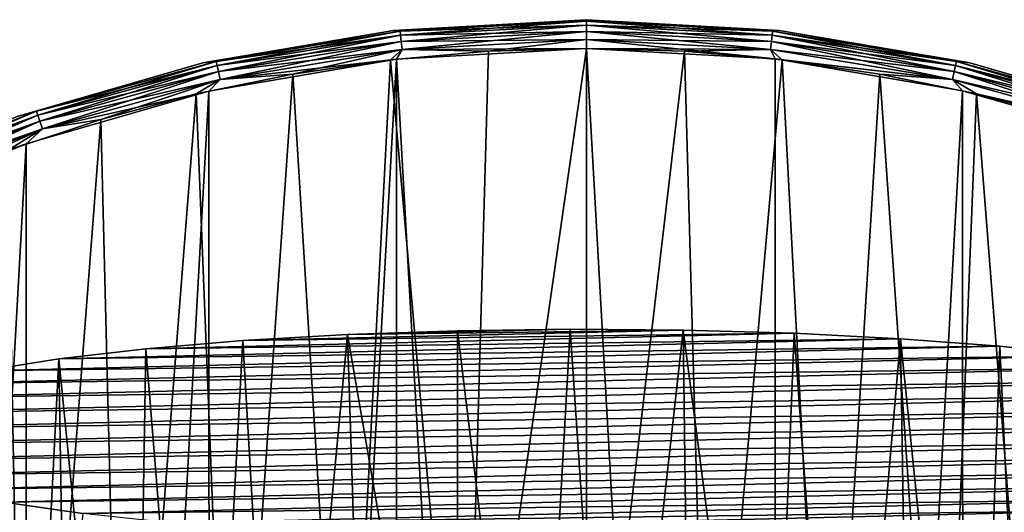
# Model space of a CAD drawing. Header units: metres. Extents: x -30 to 30, y -30 to 30.
# Tile 11 of 13: x -9.9 to 7.3, y 21.4 to 30. Entities that reach past the tile are written whole.
import ezdxf

# ---------------------------------------------------------------- set-up
doc = ezdxf.new("R2010")
doc.units = ezdxf.units.M
doc.layers.add('solid_BATH_SPOUT-ROUND_ASM_SW0001', color=7, linetype='CONTINUOUS')

msp = doc.modelspace()

# ---------------------------------------------------------------- linework, layer by layer
at = {"layer": 'solid_BATH_SPOUT-ROUND_ASM_SW0001'}
for points in [[(-3.358934, 29.811367, 37.799999), (0, 29.975674, 37.95406), (0, 30, 37.799999)], [(-3.358934, 29.811367, 32), (0, 30, 37.799999), (0, 30, 32)], [(-3.358934, 29.811367, 37.799999), (0, 30, 37.799999), (-3.358934, 29.811367, 32)], [(-3.240925, 29.79981, 31.845491), (-3.358934, 29.811367, 32), (0, 30, 32)], [(0, 29.975529, 31.845491), (-3.240925, 29.79981, 31.845491), (0, 30, 32)], [(3.24094, 29.799955, 37.95406), (3.358934, 29.811367, 37.799999), (0, 30, 37.799999)], [(0, 30, 32), (0, 30, 37.799999), (3.358934, 29.811367, 37.799999)], [(0, 29.975674, 37.95406), (3.24094, 29.799955, 37.95406), (0, 30, 37.799999)], [(3.358934, 29.811367, 32), (0, 30, 32), (3.358934, 29.811367, 37.799999)], [(0, 29.975529, 31.845491), (0, 30, 32), (3.358934, 29.811367, 32)], [(-3.24094, 29.799955, 37.95406), (0, 29.975674, 37.95406), (-3.358934, 29.811367, 37.799999)], [(-3.24094, 29.799955, 37.95406), (0, 29.904694, 38.093639), (0, 29.975674, 37.95406)], [(-3.233266, 29.729391, 38.093639), (0, 29.904694, 38.093639), (-3.24094, 29.799955, 37.95406)], [(-3.233236, 29.729115, 31.70598), (-3.240925, 29.79981, 31.845491), (0, 29.975529, 31.845491)], [(-3.233266, 29.729391, 38.093639), (0, 29.79402, 38.204414), (0, 29.904694, 38.093639)], [(-3.233236, 29.729115, 31.70598), (0, 29.975529, 31.845491), (0, 29.904417, 31.70598)], [(-3.221259, 29.618986, 31.595306), (-3.233236, 29.729115, 31.70598), (0, 29.904417, 31.70598)], [(-3.221259, 29.618986, 31.595306), (0, 29.904417, 31.70598), (0, 29.793638, 31.595306)], [(3.233266, 29.729391, 38.093639), (3.24094, 29.799955, 37.95406), (0, 29.975674, 37.95406)], [(3.233266, 29.729391, 38.093639), (0, 29.975674, 37.95406), (0, 29.904694, 38.093639)], [(3.240925, 29.79981, 31.845491), (0, 29.975529, 31.845491), (3.358934, 29.811367, 32)], [(3.240925, 29.79981, 31.845491), (0, 29.904417, 31.70598), (0, 29.975529, 31.845491)], [(0, 29.904694, 38.093639), (0, 29.79402, 38.204414), (3.2213, 29.619366, 38.204414)], [(3.233266, 29.729391, 38.093639), (0, 29.904694, 38.093639), (3.2213, 29.619366, 38.204414)], [(3.233236, 29.729115, 31.70598), (0, 29.793638, 31.595306), (0, 29.904417, 31.70598)], [(3.233236, 29.729115, 31.70598), (0, 29.904417, 31.70598), (3.240925, 29.79981, 31.845491)], [(-3.358934, 29.811367, 37.799999), (-3.358934, 29.811367, 32), (-6.675628, 29.247837, 32)], [(-6.443852, 29.274717, 31.845491), (-6.675628, 29.247837, 32), (-3.358934, 29.811367, 32)], [(-6.675628, 29.247837, 37.799999), (-3.358934, 29.811367, 37.799999), (-6.675628, 29.247837, 32)], [(-6.443884, 29.274858, 37.95406), (-3.358934, 29.811367, 37.799999), (-6.675628, 29.247837, 37.799999)], [(-6.443884, 29.274858, 37.95406), (-3.24094, 29.799955, 37.95406), (-3.358934, 29.811367, 37.799999)], [(-3.233266, 29.729391, 38.093639), (-3.24094, 29.799955, 37.95406), (-6.443884, 29.274858, 37.95406)], [(-3.233266, 29.729391, 38.093639), (-6.443884, 29.274858, 37.95406), (-6.428625, 29.205538, 38.093639)], [(-3.240925, 29.79981, 31.845491), (-6.443852, 29.274717, 31.845491), (-3.358934, 29.811367, 32)], [(-6.428566, 29.205267, 31.70598), (-6.443852, 29.274717, 31.845491), (-3.240925, 29.79981, 31.845491)], [(-3.233266, 29.729391, 38.093639), (-6.428625, 29.205538, 38.093639), (-3.2213, 29.619366, 38.204414)], [(-3.233236, 29.729115, 31.70598), (-6.428566, 29.205267, 31.70598), (-3.240925, 29.79981, 31.845491)], [(-6.404752, 29.09708, 31.595306), (-6.428566, 29.205267, 31.70598), (-3.233236, 29.729115, 31.70598)], [(-3.221259, 29.618986, 31.595306), (-6.404752, 29.09708, 31.595306), (-3.233236, 29.729115, 31.70598)], [(-3.233266, 29.729391, 38.093639), (-3.2213, 29.619366, 38.204414), (0, 29.79402, 38.204414)], [(-3.2213, 29.619366, 38.204414), (0, 29.654509, 38.275528), (0, 29.79402, 38.204414)], [(-3.221259, 29.618986, 31.595306), (0, 29.793638, 31.595306), (-3.206168, 29.480227, 31.524326)], [(0, 29.793638, 31.595306), (0, 29.65406, 31.524326), (-3.206168, 29.480227, 31.524326)], [(0, 29.79402, 38.204414), (0, 29.654509, 38.275528), (3.206216, 29.480673, 38.275528)], [(3.2213, 29.619366, 38.204414), (0, 29.79402, 38.204414), (3.206216, 29.480673, 38.275528)], [(3.221259, 29.618986, 31.595306), (0, 29.65406, 31.524326), (0, 29.793638, 31.595306)], [(3.221259, 29.618986, 31.595306), (0, 29.793638, 31.595306), (3.233236, 29.729115, 31.70598)], [(3.221259, 29.618986, 31.595306), (3.233236, 29.729115, 31.70598), (6.428566, 29.205267, 31.70598)], [(3.233266, 29.729391, 38.093639), (3.2213, 29.619366, 38.204414), (6.404833, 29.097452, 38.204414)], [(3.233236, 29.729115, 31.70598), (3.240925, 29.79981, 31.845491), (6.443852, 29.274717, 31.845491)], [(6.428566, 29.205267, 31.70598), (3.233236, 29.729115, 31.70598), (6.443852, 29.274717, 31.845491)], [(6.428625, 29.205538, 38.093639), (3.24094, 29.799955, 37.95406), (3.233266, 29.729391, 38.093639)], [(6.428625, 29.205538, 38.093639), (3.233266, 29.729391, 38.093639), (6.404833, 29.097452, 38.204414)], [(6.443852, 29.274717, 31.845491), (3.240925, 29.79981, 31.845491), (3.358934, 29.811367, 32)], [(3.24094, 29.799955, 37.95406), (6.443884, 29.274858, 37.95406), (3.358934, 29.811367, 37.799999)], [(6.428625, 29.205538, 38.093639), (6.443884, 29.274858, 37.95406), (3.24094, 29.799955, 37.95406)], [(6.443884, 29.274858, 37.95406), (6.675628, 29.247837, 37.799999), (3.358934, 29.811367, 37.799999)], [(3.358934, 29.811367, 32), (3.358934, 29.811367, 37.799999), (6.675628, 29.247837, 37.799999)], [(6.675628, 29.247837, 32), (3.358934, 29.811367, 32), (6.675628, 29.247837, 37.799999)], [(6.443852, 29.274717, 31.845491), (3.358934, 29.811367, 32), (6.675628, 29.247837, 32)], [(-6.428625, 29.205538, 38.093639), (-6.404833, 29.097452, 38.204414), (-3.2213, 29.619366, 38.204414)], [(-3.2213, 29.619366, 38.204414), (-6.404833, 29.097452, 38.204414), (-3.206216, 29.480673, 38.275528)], [(-3.221259, 29.618986, 31.595306), (-6.374746, 28.960764, 31.524326), (-6.404752, 29.09708, 31.595306)], [(-3.221259, 29.618986, 31.595306), (-3.206168, 29.480227, 31.524326), (-6.374746, 28.960764, 31.524326)], [(-3.306244, 29.314138, 38.299999), (0, -29.5, 38.299999), (0, 29.5, 38.299999)], [(-3.206216, 29.480673, 38.275528), (-3.306244, 29.314138, 38.299999), (0, 29.5, 38.299999)], [(-3.2213, 29.619366, 38.204414), (-3.206216, 29.480673, 38.275528), (0, 29.654509, 38.275528)], [(-3.206216, 29.480673, 38.275528), (0, 29.5, 38.299999), (0, 29.654509, 38.275528)], [(-1.706011, 29.450626, 31.5), (-3.206168, 29.480227, 31.524326), (0, 29.65406, 31.524326)], [(0, 29.5, 31.5), (0, 14.9, 31.5), (-2.12047, 14.748342, 31.5)], [(-1.706011, 29.450626, 31.5), (0, 29.5, 31.5), (-2.12047, 14.748342, 31.5)], [(-1.706011, 29.450626, 31.5), (0, 29.65406, 31.524326), (0, 29.5, 31.5)], [(0, 29.654509, 38.275528), (0, 29.5, 38.299999), (3.288386, 29.316149, 38.299999)], [(3.206216, 29.480673, 38.275528), (0, 29.654509, 38.275528), (3.288386, 29.316149, 38.299999)], [(3.206168, 29.480227, 31.524326), (0, 29.5, 31.5), (0, 29.65406, 31.524326)], [(3.221259, 29.618986, 31.595306), (3.206168, 29.480227, 31.524326), (0, 29.65406, 31.524326)], [(1.706048, 29.450624, 31.5), (0, 14.9, 31.5), (0, 29.5, 31.5)], [(3.306244, -29.314138, 38.299999), (3.288386, 29.316149, 38.299999), (0, 29.5, 38.299999)], [(0, -29.5, 38.299999), (3.306244, -29.314138, 38.299999), (0, 29.5, 38.299999)], [(3.206168, 29.480227, 31.524326), (1.706048, 29.450624, 31.5), (0, 29.5, 31.5)], [(6.404752, 29.09708, 31.595306), (3.206168, 29.480227, 31.524326), (3.221259, 29.618986, 31.595306)], [(3.2213, 29.619366, 38.204414), (3.206216, 29.480673, 38.275528), (6.374843, 28.961203, 38.275528)], [(6.404752, 29.09708, 31.595306), (3.221259, 29.618986, 31.595306), (6.428566, 29.205267, 31.70598)], [(6.404833, 29.097452, 38.204414), (3.2213, 29.619366, 38.204414), (6.374843, 28.961203, 38.275528)], [(-3.306244, 29.314138, 38.299999), (-6.570857, 28.758892, 38.299999), (-6.549387, -28.763788, 38.299999)], [(-6.374843, 28.961203, 38.275528), (-6.570857, 28.758892, 38.299999), (-3.306244, 29.314138, 38.299999)], [(-3.306244, 29.314138, 38.299999), (-6.549387, -28.763788, 38.299999), (-3.288386, -29.316149, 38.299999)], [(-6.404833, 29.097452, 38.204414), (-6.374843, 28.961203, 38.275528), (-3.206216, 29.480673, 38.275528)], [(-3.206216, 29.480673, 38.275528), (-6.374843, 28.961203, 38.275528), (-3.306244, 29.314138, 38.299999)], [(-5.109291, 29.054174, 31.5), (-6.374746, 28.960764, 31.524326), (-3.206168, 29.480227, 31.524326)], [(-3.411614, 29.302061, 31.5), (-5.109291, 29.054174, 31.5), (-3.206168, 29.480227, 31.524326)], [(-1.706011, 29.450626, 31.5), (-3.411614, 29.302061, 31.5), (-3.206168, 29.480227, 31.524326)], [(-1.706011, 29.450626, 31.5), (-2.12047, 14.748342, 31.5), (-3.411614, 29.302061, 31.5)], [(-3.306244, 29.314138, 38.299999), (-3.288386, -29.316149, 38.299999), (0, -29.5, 38.299999)], [(1.706048, 29.450624, 31.5), (2.12047, 14.748342, 31.5), (0, 14.9, 31.5)], [(3.206168, 29.480227, 31.524326), (3.411679, 29.302053, 31.5), (1.706048, 29.450624, 31.5)], [(1.706048, 29.450624, 31.5), (3.411679, 29.302053, 31.5), (2.12047, 14.748342, 31.5)], [(3.206168, 29.480227, 31.524326), (6.374746, 28.960764, 31.524326), (3.411679, 29.302053, 31.5)], [(6.404752, 29.09708, 31.595306), (6.374746, 28.960764, 31.524326), (3.206168, 29.480227, 31.524326)], [(6.374843, 28.961203, 38.275528), (3.206216, 29.480673, 38.275528), (3.288386, 29.316149, 38.299999)], [(3.306244, -29.314138, 38.299999), (6.549387, 28.763788, 38.299999), (3.288386, 29.316149, 38.299999)], [(6.374843, 28.961203, 38.275528), (3.288386, 29.316149, 38.299999), (6.549387, 28.763788, 38.299999)], [(-6.675628, 29.247837, 37.799999), (-6.675628, 29.247837, 32), (-9.908372, 28.3165, 32)], [(-9.571232, 28.406404, 31.845491), (-9.908372, 28.3165, 32), (-6.675628, 29.247837, 32)], [(-9.908372, 28.3165, 37.799999), (-6.675628, 29.247837, 37.799999), (-9.908372, 28.3165, 32)], [(-9.571279, 28.406542, 37.95406), (-6.675628, 29.247837, 37.799999), (-9.908372, 28.3165, 37.799999)], [(-9.571279, 28.406542, 37.95406), (-6.443884, 29.274858, 37.95406), (-6.675628, 29.247837, 37.799999)], [(-6.428625, 29.205538, 38.093639), (-6.443884, 29.274858, 37.95406), (-9.571279, 28.406542, 37.95406)], [(-6.428625, 29.205538, 38.093639), (-9.571279, 28.406542, 37.95406), (-9.548615, 28.339277, 38.093639)], [(-6.443852, 29.274717, 31.845491), (-9.571232, 28.406404, 31.845491), (-6.675628, 29.247837, 32)], [(-9.548526, 28.339014, 31.70598), (-9.571232, 28.406404, 31.845491), (-6.443852, 29.274717, 31.845491)], [(-6.428625, 29.205538, 38.093639), (-9.548615, 28.339277, 38.093639), (-6.404833, 29.097452, 38.204414)], [(-6.428566, 29.205267, 31.70598), (-9.548526, 28.339014, 31.70598), (-6.443852, 29.274717, 31.845491)], [(-9.513154, 28.234035, 31.595306), (-9.548526, 28.339014, 31.70598), (-6.428566, 29.205267, 31.70598)], [(-6.404752, 29.09708, 31.595306), (-9.513154, 28.234035, 31.595306), (-6.428566, 29.205267, 31.70598)], [(-3.411614, 29.302061, 31.5), (-4.197801, 14.296448, 31.5), (-5.109291, 29.054174, 31.5)], [(-3.411614, 29.302061, 31.5), (-2.12047, 14.748342, 31.5), (-4.197801, 14.296448, 31.5)], [(3.411679, 29.302053, 31.5), (4.197801, 14.296448, 31.5), (2.12047, 14.748342, 31.5)], [(3.411679, 29.302053, 31.5), (5.109375, 29.054159, 31.5), (4.197801, 14.296448, 31.5)], [(6.374746, 28.960764, 31.524326), (5.109375, 29.054159, 31.5), (3.411679, 29.302053, 31.5)], [(6.404752, 29.09708, 31.595306), (6.428566, 29.205267, 31.70598), (9.548526, 28.339014, 31.70598)], [(6.428625, 29.205538, 38.093639), (6.404833, 29.097452, 38.204414), (9.513276, 28.234398, 38.204414)], [(6.428566, 29.205267, 31.70598), (6.443852, 29.274717, 31.845491), (9.571232, 28.406404, 31.845491)], [(9.548526, 28.339014, 31.70598), (6.428566, 29.205267, 31.70598), (9.571232, 28.406404, 31.845491)], [(9.548615, 28.339277, 38.093639), (6.443884, 29.274858, 37.95406), (6.428625, 29.205538, 38.093639)], [(9.548615, 28.339277, 38.093639), (6.428625, 29.205538, 38.093639), (9.513276, 28.234398, 38.204414)], [(9.571232, 28.406404, 31.845491), (6.443852, 29.274717, 31.845491), (6.675628, 29.247837, 32)], [(6.443884, 29.274858, 37.95406), (9.571279, 28.406542, 37.95406), (6.675628, 29.247837, 37.799999)], [(9.548615, 28.339277, 38.093639), (9.571279, 28.406542, 37.95406), (6.443884, 29.274858, 37.95406)], [(9.571279, 28.406542, 37.95406), (9.908372, 28.3165, 37.799999), (6.675628, 29.247837, 37.799999)], [(6.675628, 29.247837, 32), (6.675628, 29.247837, 37.799999), (9.908372, 28.3165, 37.799999)], [(9.908372, 28.3165, 32), (6.675628, 29.247837, 32), (9.908372, 28.3165, 37.799999)], [(9.571232, 28.406404, 31.845491), (6.675628, 29.247837, 32), (9.908372, 28.3165, 32)], [(-9.548615, 28.339277, 38.093639), (-9.513276, 28.234398, 38.204414), (-6.404833, 29.097452, 38.204414)], [(-6.404833, 29.097452, 38.204414), (-9.513276, 28.234398, 38.204414), (-6.374843, 28.961203, 38.275528)], [(-6.404752, 29.09708, 31.595306), (-9.468587, 28.101765, 31.524326), (-9.513154, 28.234035, 31.595306)], [(-6.404752, 29.09708, 31.595306), (-6.374746, 28.960764, 31.524326), (-9.468587, 28.101765, 31.524326)], [(-5.109291, 29.054174, 31.5), (-6.189688, 13.553514, 31.5), (-6.791245, 28.707645, 31.5)], [(-5.109291, 29.054174, 31.5), (-6.791245, 28.707645, 31.5), (-6.374746, 28.960764, 31.524326)], [(-5.109291, 29.054174, 31.5), (-4.197801, 14.296448, 31.5), (-6.189688, 13.553514, 31.5)], [(5.109375, 29.054159, 31.5), (6.189688, 13.553514, 31.5), (4.197801, 14.296448, 31.5)], [(5.109375, 29.054159, 31.5), (6.791336, 28.707624, 31.5), (6.189688, 13.553514, 31.5)], [(6.374746, 28.960764, 31.524326), (6.791336, 28.707624, 31.5), (5.109375, 29.054159, 31.5)], [(9.513154, 28.234035, 31.595306), (6.374746, 28.960764, 31.524326), (6.404752, 29.09708, 31.595306)], [(6.404833, 29.097452, 38.204414), (6.374843, 28.961203, 38.275528), (9.46873, 28.102188, 38.275528)], [(9.513154, 28.234035, 31.595306), (6.404752, 29.09708, 31.595306), (9.548526, 28.339014, 31.70598)], [(9.513276, 28.234398, 38.204414), (6.404833, 29.097452, 38.204414), (9.46873, 28.102188, 38.275528)], [(-9.513276, 28.234398, 38.204414), (-9.46873, 28.102188, 38.275528), (-6.374843, 28.961203, 38.275528)], [(-6.374843, 28.961203, 38.275528), (-9.46873, 28.102188, 38.275528), (-6.570857, 28.758892, 38.299999)], [(-8.450127, 28.263851, 31.5), (-9.468587, 28.101765, 31.524326), (-6.374746, 28.960764, 31.524326)], [(-6.791245, 28.707645, 31.5), (-8.450127, 28.263851, 31.5), (-6.374746, 28.960764, 31.524326)], [(6.374746, 28.960764, 31.524326), (9.468587, 28.101765, 31.524326), (6.791336, 28.707624, 31.5)], [(9.513154, 28.234035, 31.595306), (9.468587, 28.101765, 31.524326), (6.374746, 28.960764, 31.524326)], [(9.46873, 28.102188, 38.275528), (6.374843, 28.961203, 38.275528), (6.549387, 28.763788, 38.299999)], [(-6.570857, 28.758892, 38.299999), (-9.752437, 27.841335, 38.299999), (-9.72916, -27.849478, 38.299999)], [(-9.46873, 28.102188, 38.275528), (-9.752437, 27.841335, 38.299999), (-6.570857, 28.758892, 38.299999)], [(-6.570857, 28.758892, 38.299999), (-9.72916, -27.849478, 38.299999), (-6.549387, -28.763788, 38.299999)], [(-6.791245, 28.707645, 31.5), (-8.055565, 12.534666, 31.5), (-8.450127, 28.263851, 31.5)], [(-6.791245, 28.707645, 31.5), (-6.189688, 13.553514, 31.5), (-8.055565, 12.534666, 31.5)], [(3.306244, -29.314138, 38.299999), (6.570857, -28.758892, 38.299999), (6.549387, 28.763788, 38.299999)], [(6.791336, 28.707624, 31.5), (8.055565, 12.534666, 31.5), (6.189688, 13.553514, 31.5)], [(6.570857, -28.758892, 38.299999), (9.72916, 27.849478, 38.299999), (6.549387, 28.763788, 38.299999)], [(9.46873, 28.102188, 38.275528), (6.549387, 28.763788, 38.299999), (9.72916, 27.849478, 38.299999)], [(6.791336, 28.707624, 31.5), (8.450212, 28.263826, 31.5), (8.055565, 12.534666, 31.5)], [(9.468587, 28.101765, 31.524326), (8.450212, 28.263826, 31.5), (6.791336, 28.707624, 31.5)], [(-12.586459, 27.205185, 37.95406), (-9.571279, 28.406542, 37.95406), (-9.908372, 28.3165, 37.799999)], [(-9.548615, 28.339277, 38.093639), (-9.571279, 28.406542, 37.95406), (-12.586459, 27.205185, 37.95406)], [(-9.548615, 28.339277, 38.093639), (-12.586459, 27.205185, 37.95406), (-12.556655, 27.140764, 38.093639)], [(-9.571232, 28.406404, 31.845491), (-12.586397, 27.205053, 31.845491), (-9.908372, 28.3165, 32)], [(-12.556539, 27.140512, 31.70598), (-12.586397, 27.205053, 31.845491), (-9.571232, 28.406404, 31.845491)], [(-9.548615, 28.339277, 38.093639), (-12.556655, 27.140764, 38.093639), (-9.513276, 28.234398, 38.204414)], [(-9.548526, 28.339014, 31.70598), (-12.556539, 27.140512, 31.70598), (-9.571232, 28.406404, 31.845491)], [(-12.510024, 27.039974, 31.595306), (-12.556539, 27.140512, 31.70598), (-9.548526, 28.339014, 31.70598)], [(-9.513154, 28.234035, 31.595306), (-12.510024, 27.039974, 31.595306), (-9.548526, 28.339014, 31.70598)], [(-12.556655, 27.140764, 38.093639), (-12.510184, 27.040319, 38.204414), (-9.513276, 28.234398, 38.204414)], [(-9.513276, 28.234398, 38.204414), (-12.510184, 27.040319, 38.204414), (-9.46873, 28.102188, 38.275528)], [(-9.513154, 28.234035, 31.595306), (-12.451417, 26.913296, 31.524326), (-12.510024, 27.039974, 31.595306)], [(-9.513154, 28.234035, 31.595306), (-9.468587, 28.101765, 31.524326), (-12.451417, 26.913296, 31.524326)], [(-8.450127, 28.263851, 31.5), (-9.757437, 11.260658, 31.5), (-10.079352, 27.724657, 31.5)], [(-8.450127, 28.263851, 31.5), (-10.079352, 27.724657, 31.5), (-9.468587, 28.101765, 31.524326)], [(-8.450127, 28.263851, 31.5), (-8.055565, 12.534666, 31.5), (-9.757437, 11.260658, 31.5)], [(-12.510184, 27.040319, 38.204414), (-12.451605, 26.913704, 38.275528), (-9.46873, 28.102188, 38.275528)], [(-9.46873, 28.102188, 38.275528), (-12.451605, 26.913704, 38.275528), (-9.752437, 27.841335, 38.299999)], [(-11.674328, 27.091698, 31.5), (-12.451417, 26.913296, 31.524326), (-9.468587, 28.101765, 31.524326)], [(-10.079352, 27.724657, 31.5), (-11.674328, 27.091698, 31.5), (-9.468587, 28.101765, 31.524326)], [(-9.752437, 27.841335, 38.299999), (-12.810863, 26.573139, 38.299999), (-12.785138, -26.585527, 38.299999)], [(-12.451605, 26.913704, 38.275528), (-12.810863, 26.573139, 38.299999), (-9.752437, 27.841335, 38.299999)], [(-9.752437, 27.841335, 38.299999), (-12.785138, -26.585527, 38.299999), (-9.72916, -27.849478, 38.299999)], [(6.570857, -28.758892, 38.299999), (9.752437, -27.841335, 38.299999), (9.72916, 27.849478, 38.299999)], [(-10.079352, 27.724657, 31.5), (-9.757437, 11.260658, 31.5), (-11.260658, 9.757437, 31.5)], [(-7.667405, 24.271215, -154.060684), (3.619951, 24.542482, -152.130539), (5.471394, 24.447666, -152.805191)], [(-5.980374, 24.413553, -153.047913), (3.619951, 24.542482, -152.130539), (-7.667405, 24.271215, -154.060684)], [(-5.980374, 24.413553, -153.047913), (1.687623, 24.597837, -151.736664), (3.619951, 24.542482, -152.130539)], [(-4.159734, 24.51931, -152.29541), (1.687623, 24.597837, -151.736664), (-5.980374, 24.413553, -153.047913)], [(-4.159734, 24.51931, -152.29541), (-5.980374, 24.413553, -153.047913), (-5.288325, 12.529709, -151.047714)], [(-4.159734, 24.51931, -152.29541), (-5.288325, 12.529709, -151.047714), (-3.794414, 13.059955, -150.568329)], [(-4.159734, 24.51931, -152.29541), (-2.246173, 24.586121, -151.820038), (-0.282428, 24.612492, -151.632385)], [(-4.159734, 24.51931, -152.29541), (-0.282428, 24.612492, -151.632385), (1.687623, 24.597837, -151.736664)], [(-4.159734, 24.51931, -152.29541), (-2.246173, 13.413229, -150.249786), (-2.246173, 24.586121, -151.820038)], [(-4.159734, 24.51931, -152.29541), (-3.794414, 13.059955, -150.568329), (-2.246173, 13.413229, -150.249786)], [(-0.282428, 24.612492, -151.632385), (-2.246173, 24.586121, -151.820038), (-0.903703, 13.569942, -150.108612)], [(-2.246173, 24.586121, -151.820038), (-2.246173, 13.413229, -150.249786), (-0.903703, 13.569942, -150.108612)], [(-0.282428, 24.612492, -151.632385), (-0.903703, 13.569942, -150.108612), (0.461765, 13.592158, -150.088699)], [(1.687623, 24.597837, -151.736664), (-0.282428, 24.612492, -151.632385), (0.461765, 13.592158, -150.088699)], [(1.687623, 24.597837, -151.736664), (0.461765, 13.592158, -150.088699), (1.830224, 13.476286, -150.193192)], [(1.687623, 24.597837, -151.736664), (1.830224, 13.476286, -150.193192), (3.172937, 13.224691, -150.419998)], [(3.619951, 24.542482, -152.130539), (1.687623, 24.597837, -151.736664), (3.172937, 13.224691, -150.419998)], [(3.619951, 24.542482, -152.130539), (3.172937, 13.224691, -150.419998), (4.463219, 12.846777, -150.761337)], [(5.471394, 24.447666, -152.805191), (3.619951, 24.542482, -152.130539), (4.463219, 12.846777, -150.761337)], [(-9.18315, 24.095478, -155.311142), (5.471394, 24.447666, -152.805191), (7.20065, 24.315504, -153.745575)], [(-7.667405, 24.271215, -154.060684), (5.471394, 24.447666, -152.805191), (-9.18315, 24.095478, -155.311142)], [(-5.980374, 24.413553, -153.047913), (-7.667405, 24.271215, -154.060684), (-6.666391, 11.854081, -151.661072)], [(-5.980374, 24.413553, -153.047913), (-6.666391, 11.854081, -151.661072), (-5.288325, 12.529709, -151.047714)], [(5.471394, 24.447666, -152.805191), (4.463219, 12.846777, -150.761337), (5.659868, 12.366321, -151.195358)], [(5.471394, 24.447666, -152.805191), (5.659868, 12.366321, -151.195358), (6.760174, 11.80085, -151.708817)], [(7.20065, 24.315504, -153.745575), (5.471394, 24.447666, -152.805191), (6.760174, 11.80085, -151.708817)], [(-10.493793, 23.890257, -156.771347), (7.20065, 24.315504, -153.745575), (8.76911, 24.148943, -154.93071)], [(-9.18315, 24.095478, -155.311142), (7.20065, 24.315504, -153.745575), (-10.493793, 23.890257, -156.771347)], [(-7.667405, 24.271215, -154.060684), (-9.18315, 24.095478, -155.311142), (-7.892426, 11.075631, -152.371979)], [(-7.667405, 24.271215, -154.060684), (-7.892426, 11.075631, -152.371979), (-6.666391, 11.854081, -151.661072)], [(7.20065, 24.315504, -153.745575), (6.760174, 11.80085, -151.708817), (7.810912, 11.133268, -152.319)], [(8.76911, 24.148943, -154.93071), (7.20065, 24.315504, -153.745575), (7.810912, 11.133268, -152.319)], [(-11.570064, 23.660135, -158.408752), (8.76911, 24.148943, -154.93071), (10.141683, 23.951706, -156.334122)], [(-10.493793, 23.890257, -156.771347), (8.76911, 24.148943, -154.93071), (-11.570064, 23.660135, -158.408752)], [(-9.18315, 24.095478, -155.311142), (-10.493793, 23.890257, -156.771347), (-9.93788, 9.284318, -154.031601)], [(-9.18315, 24.095478, -155.311142), (-9.93788, 9.284318, -154.031601), (-8.959211, 10.231936, -153.148788)], [(-9.18315, 24.095478, -155.311142), (-8.959211, 10.231936, -153.148788), (-7.892426, 11.075631, -152.371979)], [(-12.387872, 23.410259, -160.186722), (10.141683, 23.951706, -156.334122), (11.287678, 23.728207, -157.924408)], [(-11.570064, 23.660135, -158.408752), (10.141683, 23.951706, -156.334122), (-12.387872, 23.410259, -160.186722)], [(-12.928933, 23.146214, -162.065506), (11.287678, 23.728207, -157.924408), (12.181508, 23.483435, -159.666046)], [(-12.387872, 23.410259, -160.186722), (11.287678, 23.728207, -157.924408), (-12.928933, 23.146214, -162.065506)], [(-13.181176, 22.873898, -164.003128), (12.181508, 23.483435, -159.666046), (12.803246, 23.222849, -161.520218)], [(-12.928933, 23.146214, -162.065506), (12.181508, 23.483435, -159.666046), (-13.181176, 22.873898, -164.003128)], [(-13.181176, 22.873898, -164.003128), (12.803246, 23.222849, -161.520218), (-13.138971, 22.599382, -165.956406)], [(-13.138971, 22.599382, -165.956406), (12.803246, 23.222849, -161.520218), (13.138971, 22.952272, -163.445465)], [(-13.138971, 22.599382, -165.956406), (13.138971, 22.952272, -163.445465), (-12.803246, 22.328806, -167.881653)], [(-12.803246, 22.328806, -167.881653), (13.138971, 22.952272, -163.445465), (13.181176, 22.677757, -165.398743)], [(-12.803246, 22.328806, -167.881653), (13.181176, 22.677757, -165.398743), (-12.181508, 22.06822, -169.735825)], [(-12.181508, 22.06822, -169.735825), (13.181176, 22.677757, -165.398743), (12.928933, 22.405441, -167.336365)], [(-12.181508, 22.06822, -169.735825), (12.928933, 22.405441, -167.336365), (-11.287678, 21.823448, -171.477463)], [(-11.287678, 21.823448, -171.477463), (12.928933, 22.405441, -167.336365), (12.387872, 22.141397, -169.215149)], [(-11.287678, 21.823448, -171.477463), (12.387872, 22.141397, -169.215149), (-10.141683, 21.599949, -173.067749)], [(-10.141683, 21.599949, -173.067749), (12.387872, 22.141397, -169.215149), (11.570064, 21.89152, -170.993118)], [(-10.141683, 21.599949, -173.067749), (11.570064, 21.89152, -170.993118), (-8.76911, 21.402712, -174.471161)], [(-8.76911, 21.402712, -174.471161), (11.570064, 21.89152, -170.993118), (10.493793, 21.661398, -172.630524)], [(-10.141683, 21.599949, -173.067749), (-8.76911, 21.402712, -174.471161), (-10.111822, 9.094562, -171.346024)], [(-8.76911, 21.402712, -174.471161), (10.493793, 21.661398, -172.630524), (-7.20065, 21.236151, -175.656296)], [(-7.20065, 21.236151, -175.656296), (10.493793, 21.661398, -172.630524), (9.18315, 21.456177, -174.090729)], [(-7.20065, 21.236151, -175.656296), (9.18315, 21.456177, -174.090729), (-5.471394, 21.103989, -176.59668)], [(-5.471394, 21.103989, -176.59668), (9.18315, 21.456177, -174.090729), (7.667405, 21.280439, -175.341171)]]:
    msp.add_3dface(points, dxfattribs=at)

doc.saveas('drawing.dxf')
